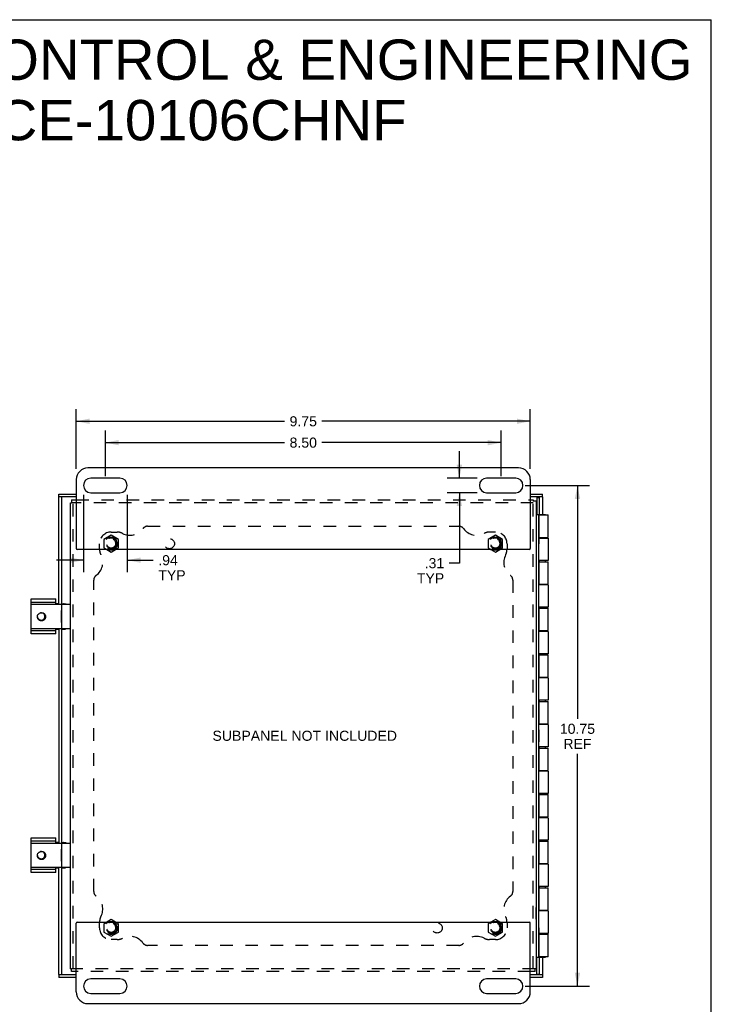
# Model space of a CAD drawing. Header units: inches. Extents: x 0 to 49, y 0 to 31.7.
# Tile 5 of 5: x 34.2 to 49, y 10.6 to 31.7. Entities that reach past the tile are written whole.
import ezdxf

# ---------------------------------------------------------------- set-up
doc = ezdxf.new("R2010")
doc.units = ezdxf.units.IN
doc.header["$LTSCALE"] = 2.697115
doc.header["$MEASUREMENT"] = 0
doc.linetypes.add('HIDDEN', pattern=[0.2, 0.1, -0.1])
doc.layers.get('0').update_dxf_attribs({"linetype": 'CONTINUOUS'})
for name, color, linetype in [('DEFAULT_2', 8, 'HIDDEN'), ('DIMENSIONS', 7, 'CONTINUOUS'), ('DOOR_ASSEMBLY', 7, 'CONTINUOUS'), ('SUBPANEL', 7, 'CONTINUOUS')]:
    doc.layers.add(name, color=color, linetype=linetype)
doc.styles.get("Standard").update_dxf_attribs({"font": 'arial.ttf'})
doc.dimstyles.new('DIMSTYLE_1', dxfattribs={"dimtxt": 0.216346, "dimasz": 0.288462, "dimexe": 0.09, "dimexo": 0.07, "dimgap": 0.0375, "dimtad": 0, "dimtih": 1, "dimtoh": 1, "dimzin": 4, "dimdsep": 46, "dimtxsty": 'Standard', "dimblk": '_FILLED', "dimblk1": '_FILLED', "dimblk2": '_FILLED', "dimcen": 0.09, "dimadec": 3, "dimazin": 1, "dimtfac": 1, "dimtdec": 3, "dimtofl": 0, "dimtmove": 0, "dimatfit": 3, "dimldrblk": '_FILLED', "dimfxl": 0, "dimtolj": 1, "dimtzin": 4, "dimarcsym": 0})

# ---------------------------------------------------------------- blocks, each defined once
blk = doc.blocks.new('_FILLED')
at = {"color": 0, "linetype": 'ByBlock'}
blk.add_solid([(0, 0), (-1, 0.2), (-1, -0.2)], dxfattribs=at)
blk = doc.blocks.new('*D5')
at = {"layer": 'DIMENSIONS', "color": 2, "linetype": 'Continuous'}
for p, q in [((36.026, 21.933), (36.026, 22.91)), ((44.526, 21.933), (44.526, 22.91)), ((36.026, 22.65), (39.874, 22.65)), ((44.526, 22.65), (40.678, 22.65))]:
    blk.add_line(p, q, dxfattribs=at)
at = {"layer": 'DIMENSIONS', "color": 2, "linetype": 'Continuous', "xscale": 0.2884615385, "yscale": 0.2884615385, "zscale": 0.2884615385, "rotation": 180}
blk.add_blockref('_FILLED', (36.026, 22.65), dxfattribs=at)
at = {"layer": 'DIMENSIONS', "color": 2, "linetype": 'Continuous', "xscale": 0.2884615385, "yscale": 0.2884615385, "zscale": 0.2884615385}
blk.add_blockref('_FILLED', (44.526, 22.65), dxfattribs=at)
at = {"layer": 'DIMENSIONS', "color": 2, "linetype": 'Continuous', "insert": (40.276, 22.759), "char_height": 0.2163, "width": 0.58791, "attachment_point": 2, "line_spacing_factor": 0.9}
blk.add_mtext('8.50', dxfattribs=at)
blk = doc.blocks.new('*D6')
at = {"layer": 'DIMENSIONS', "color": 2, "linetype": 'Continuous'}
for p, q in [((35.557, 21.529), (35.557, 19.868)), ((36.495, 21.529), (36.495, 19.868)), ((35.557, 20.127), (34.98, 20.127)), ((36.495, 20.127), (37.053, 20.127))]:
    blk.add_line(p, q, dxfattribs=at)
at = {"layer": 'DIMENSIONS', "color": 2, "linetype": 'Continuous', "xscale": 0.2884615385, "yscale": 0.2884615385, "zscale": 0.2884615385}
blk.add_blockref('_FILLED', (35.557, 20.127), dxfattribs=at)
at = {"layer": 'DIMENSIONS', "color": 2, "linetype": 'Continuous', "xscale": 0.2884615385, "yscale": 0.2884615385, "zscale": 0.2884615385, "rotation": 180}
blk.add_blockref('_FILLED', (36.495, 20.127), dxfattribs=at)
at = {"layer": 'DIMENSIONS', "color": 2, "linetype": 'Continuous', "insert": (37.162, 20.235), "char_height": 0.2163, "width": 0.58631, "attachment_point": 1, "line_spacing_factor": 0.9}
blk.add_mtext('.94\\PTYP', dxfattribs=at)
blk = doc.blocks.new('*D7')
at = {"layer": 'DIMENSIONS', "color": 2, "linetype": 'Continuous'}
for p, q in [((43.628, 21.887), (43.628, 22.464)), ((44.011, 21.887), (43.368, 21.887)), ((44.011, 21.575), (43.368, 21.575)), ((43.628, 21.575), (43.628, 20.063)), ((43.628, 20.063), (43.411, 20.063))]:
    blk.add_line(p, q, dxfattribs=at)
at = {"layer": 'DIMENSIONS', "color": 2, "linetype": 'Continuous', "xscale": 0.2884615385, "yscale": 0.2884615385, "zscale": 0.2884615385}
for p, rotation in [((43.628, 21.887), 270), ((43.628, 21.575), 90)]:
    blk.add_blockref('_FILLED', p, dxfattribs=dict(at, rotation=rotation))
at = {"layer": 'DIMENSIONS', "color": 2, "linetype": 'Continuous', "insert": (43.303, 20.171), "char_height": 0.2163, "width": 0.58631, "attachment_point": 3, "line_spacing_factor": 0.9}
blk.add_mtext('.31\\PTYP', dxfattribs=at)
blk = doc.blocks.new('*D8')
at = {"layer": 'DIMENSIONS', "color": 2, "linetype": 'Continuous'}
for p, q in [((35.401, 22.089), (35.401, 23.368)), ((45.151, 22.089), (45.151, 23.368)), ((35.401, 23.109), (39.874, 23.109)), ((45.151, 23.109), (40.678, 23.109))]:
    blk.add_line(p, q, dxfattribs=at)
at = {"layer": 'DIMENSIONS', "color": 2, "linetype": 'Continuous', "xscale": 0.2884615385, "yscale": 0.2884615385, "zscale": 0.2884615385, "rotation": 180}
blk.add_blockref('_FILLED', (35.401, 23.109), dxfattribs=at)
at = {"layer": 'DIMENSIONS', "color": 2, "linetype": 'Continuous', "xscale": 0.2884615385, "yscale": 0.2884615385, "zscale": 0.2884615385}
blk.add_blockref('_FILLED', (45.151, 23.109), dxfattribs=at)
at = {"layer": 'DIMENSIONS', "color": 2, "linetype": 'Continuous', "insert": (40.276, 23.217), "char_height": 0.2163, "width": 0.58791, "attachment_point": 2, "line_spacing_factor": 0.9}
blk.add_mtext('9.75', dxfattribs=at)
blk = doc.blocks.new('*D11')
at = {"layer": 'DIMENSIONS', "color": 2, "linetype": 'Continuous'}
for p, q in [((45.04, 21.731), (46.423, 21.731)), ((46.164, 21.731), (46.164, 16.723)), ((46.164, 10.981), (46.164, 15.966)), ((45.04, 10.981), (46.423, 10.981))]:
    blk.add_line(p, q, dxfattribs=at)
at = {"layer": 'DIMENSIONS', "color": 2, "linetype": 'Continuous', "xscale": 0.2884615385, "yscale": 0.2884615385, "zscale": 0.2884615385}
for p, rotation in [((46.164, 21.731), 90), ((46.164, 10.981), 270)]:
    blk.add_blockref('_FILLED', p, dxfattribs=dict(at, rotation=rotation))
at = {"layer": 'DIMENSIONS', "color": 2, "linetype": 'Continuous', "insert": (46.164, 16.615), "char_height": 0.2163, "width": 0.75601, "attachment_point": 2, "line_spacing_factor": 0.9}
blk.add_mtext('10.75\\PREF', dxfattribs=at)

msp = doc.modelspace()

# ---------------------------------------------------------------- linework, layer by layer
at = {"color": 7, "linetype": 'Continuous'}
for p, q in [((0, 31.731), (49.038, 31.731)), ((49.038, 0), (49.038, 31.731)), ((35.276, 21.359), (35.298, 21.359)), ((35.298, 21.419), (35.298, 21.359)), ((45.216, 21.419), (45.216, 21.397)), ((45.276, 21.397), (45.216, 21.397)), ((36.055, 20.356), (36.151, 20.301)), ((36.151, 20.301), (36.246, 20.356)), ((44.305, 20.356), (44.401, 20.301)), ((44.401, 20.301), (44.496, 20.356)), ((34.432, 18.544), (34.432, 19.294)), ((34.963, 19.179), (34.963, 19.294)), ((34.963, 19.219), (34.432, 19.219)), ((34.442, 19.179), (35.266, 19.179)), ((35.026, 19.19), (34.963, 19.19)), ((35.081, 18.791), (35.081, 19.047)), ((35.081, 19.047), (35.086, 19.047)), ((35.086, 19.19), (35.161, 19.19)), ((35.086, 19.169), (35.086, 18.669)), ((35.101, 19.19), (35.101, 19.179)), ((34.432, 18.619), (34.963, 18.619)), ((34.442, 18.659), (35.266, 18.659)), ((34.963, 18.544), (34.963, 18.659)), ((34.963, 18.647), (35.026, 18.647)), ((35.081, 18.791), (35.086, 18.791)), ((35.086, 18.647), (35.161, 18.647)), ((35.101, 18.659), (35.101, 18.647)), ((34.432, 13.419), (34.432, 14.169)), ((34.963, 14.054), (34.963, 14.169)), ((34.963, 14.094), (34.432, 14.094)), ((34.442, 14.054), (35.266, 14.054)), ((35.026, 14.065), (34.963, 14.065)), ((35.086, 14.065), (35.161, 14.065)), ((35.086, 14.044), (35.086, 13.544)), ((35.101, 14.065), (35.101, 14.054)), ((35.081, 13.666), (35.081, 13.922)), ((35.081, 13.922), (35.086, 13.922)), ((34.442, 13.534), (35.266, 13.534)), ((34.963, 13.419), (34.963, 13.534)), ((35.081, 13.666), (35.086, 13.666)), ((35.101, 13.534), (35.101, 13.522)), ((34.432, 13.494), (34.963, 13.494)), ((34.963, 13.522), (35.026, 13.522)), ((35.086, 13.522), (35.161, 13.522)), ((45.28, 12.672), (45.276, 12.672)), ((45.28, 12.416), (45.28, 12.672)), ((36.151, 12.411), (36.055, 12.356)), ((36.246, 12.356), (36.151, 12.411)), ((44.401, 12.411), (44.305, 12.356)), ((44.496, 12.356), (44.401, 12.411)), ((45.28, 12.416), (45.276, 12.416)), ((35.276, 11.354), (35.298, 11.354)), ((35.298, 11.294), (35.298, 11.354)), ((45.276, 11.354), (45.254, 11.354)), ((45.254, 11.294), (45.254, 11.354))]:
    msp.add_line(p, q, dxfattribs=at)
at = {"color": 3, "linetype": 'Continuous'}
for p, q in [((44.901, 22.106), (35.651, 22.106)), ((35.401, 21.856), (35.401, 20.376)), ((36.338, 21.887), (35.713, 21.887)), ((44.838, 21.887), (44.213, 21.887)), ((45.151, 21.856), (45.151, 20.376)), ((35.713, 21.575), (36.338, 21.575)), ((44.213, 21.575), (44.838, 21.575)), ((35.276, 11.354), (35.276, 21.359)), ((35.298, 21.419), (35.401, 21.419)), ((45.151, 21.419), (45.216, 21.419)), ((45.276, 21.397), (45.276, 11.354)), ((45.131, 20.356), (35.421, 20.356)), ((34.432, 19.294), (34.963, 19.294)), ((34.963, 18.544), (34.432, 18.544)), ((34.432, 14.169), (34.963, 14.169)), ((34.963, 13.419), (34.432, 13.419)), ((35.401, 10.856), (35.401, 12.336)), ((35.421, 12.356), (45.131, 12.356)), ((45.151, 10.856), (45.151, 12.336)), ((35.401, 11.294), (35.298, 11.294)), ((45.254, 11.294), (45.151, 11.294)), ((36.338, 11.137), (35.713, 11.137)), ((44.838, 11.137), (44.213, 11.137)), ((35.713, 10.825), (36.338, 10.825)), ((44.213, 10.825), (44.838, 10.825)), ((35.651, 10.606), (44.901, 10.606))]:
    msp.add_line(p, q, dxfattribs=at)
at = {"color": 7, "linetype": 'Continuous'}
for points in [[(35.154, 19.179), (35.151, 19.181), (35.146, 19.184), (35.141, 19.186), (35.135, 19.188), (35.129, 19.189), (35.124, 19.19)], [(34.693, 18.832), (34.684, 18.829), (34.675, 18.826), (34.666, 18.825), (34.657, 18.824), (34.648, 18.825), (34.639, 18.826), (34.631, 18.828), (34.622, 18.831), (34.614, 18.835), (34.607, 18.839), (34.599, 18.844), (34.593, 18.85), (34.587, 18.856), (34.582, 18.863), (34.577, 18.87), (34.573, 18.878), (34.57, 18.886), (34.568, 18.894), (34.567, 18.903), (34.566, 18.911), (34.566, 18.919), (34.567, 18.927), (34.569, 18.935), (34.572, 18.943), (34.575, 18.951), (34.579, 18.958), (34.584, 18.964), (34.589, 18.97), (34.595, 18.976), (34.601, 18.98), (34.608, 18.985), (34.615, 18.988)], [(34.566, 18.91), (34.567, 18.905), (34.569, 18.897), (34.572, 18.889), (34.576, 18.882), (34.58, 18.876), (34.585, 18.869), (34.59, 18.864), (34.596, 18.859), (34.602, 18.854), (34.609, 18.85), (34.615, 18.847), (34.623, 18.844), (34.63, 18.842), (34.637, 18.841), (34.645, 18.841)], [(34.619, 18.99), (34.626, 18.993), (34.633, 18.996), (34.641, 18.998), (34.649, 18.999), (34.657, 18.999), (34.665, 18.999), (34.673, 18.998), (34.681, 18.996), (34.688, 18.993), (34.696, 18.989), (34.703, 18.985), (34.71, 18.98), (34.716, 18.974), (34.721, 18.968), (34.726, 18.961), (34.731, 18.954), (34.734, 18.946), (34.737, 18.938), (34.739, 18.93), (34.74, 18.921), (34.741, 18.912), (34.74, 18.904), (34.739, 18.895), (34.737, 18.886), (34.734, 18.878), (34.73, 18.87), (34.726, 18.862), (34.72, 18.855), (34.714, 18.848), (34.708, 18.842), (34.7, 18.836), (34.693, 18.832)], [(34.645, 18.841), (34.653, 18.84), (34.66, 18.84), (34.668, 18.841), (34.675, 18.842), (34.679, 18.843)], [(35.124, 18.647), (35.129, 18.648), (35.135, 18.649), (35.141, 18.651), (35.146, 18.653), (35.151, 18.657), (35.154, 18.659)], [(35.154, 14.054), (35.151, 14.056), (35.146, 14.059), (35.141, 14.061), (35.135, 14.063), (35.129, 14.064), (35.124, 14.065)], [(34.693, 13.707), (34.684, 13.704), (34.675, 13.701), (34.666, 13.7), (34.657, 13.699), (34.648, 13.7), (34.639, 13.701), (34.631, 13.703), (34.622, 13.706), (34.614, 13.71), (34.607, 13.714), (34.599, 13.719), (34.593, 13.725), (34.587, 13.731), (34.582, 13.738), (34.577, 13.745), (34.573, 13.753), (34.57, 13.761), (34.568, 13.769), (34.567, 13.778), (34.566, 13.786), (34.566, 13.794), (34.567, 13.802), (34.569, 13.81), (34.572, 13.818), (34.575, 13.826), (34.579, 13.833), (34.584, 13.839), (34.589, 13.845), (34.595, 13.851), (34.601, 13.855), (34.608, 13.86), (34.615, 13.863)], [(34.566, 13.785), (34.567, 13.78), (34.569, 13.772), (34.572, 13.764), (34.576, 13.757), (34.58, 13.751), (34.585, 13.744), (34.59, 13.739), (34.596, 13.734), (34.602, 13.729), (34.609, 13.725), (34.615, 13.722), (34.623, 13.719), (34.63, 13.717), (34.637, 13.716), (34.645, 13.716)], [(34.619, 13.865), (34.626, 13.868), (34.633, 13.871), (34.641, 13.873), (34.649, 13.874), (34.657, 13.874), (34.665, 13.874), (34.673, 13.873), (34.681, 13.871), (34.688, 13.868), (34.696, 13.864), (34.703, 13.86), (34.71, 13.855), (34.716, 13.849), (34.721, 13.843), (34.726, 13.836), (34.731, 13.829), (34.734, 13.821), (34.737, 13.813), (34.739, 13.805), (34.74, 13.796), (34.741, 13.787), (34.74, 13.779), (34.739, 13.77), (34.737, 13.761), (34.734, 13.753), (34.73, 13.745), (34.726, 13.737), (34.72, 13.73), (34.714, 13.723), (34.708, 13.717), (34.7, 13.711), (34.693, 13.707)], [(34.645, 13.716), (34.653, 13.715), (34.66, 13.715), (34.668, 13.716), (34.675, 13.717), (34.679, 13.718)], [(35.124, 13.522), (35.129, 13.523), (35.135, 13.524), (35.141, 13.526), (35.146, 13.528), (35.151, 13.532), (35.154, 13.534)]]:
    msp.add_lwpolyline(points, dxfattribs=at)
at = {"color": 3, "linetype": 'Continuous'}
for points in [[(35.161, 19.19), (35.167, 19.189), (35.173, 19.188), (35.178, 19.186), (35.184, 19.184), (35.189, 19.181), (35.191, 19.179)], [(35.191, 18.659), (35.189, 18.657), (35.184, 18.653), (35.178, 18.651), (35.173, 18.649), (35.167, 18.648), (35.161, 18.647)], [(35.161, 14.065), (35.167, 14.064), (35.173, 14.063), (35.178, 14.061), (35.184, 14.059), (35.189, 14.056), (35.191, 14.054)], [(35.191, 13.534), (35.189, 13.532), (35.184, 13.528), (35.178, 13.526), (35.173, 13.524), (35.167, 13.523), (35.161, 13.522)]]:
    msp.add_lwpolyline(points, dxfattribs=at)
for centre, radius, start, end in [((35.651, 21.856), 0.25, 90, 180), ((44.901, 21.856), 0.25, 0, 90), ((35.713, 21.731), 0.156, 90, 270), ((36.338, 21.731), 0.156, 270, 90), ((44.213, 21.731), 0.156, 90, 270), ((44.838, 21.731), 0.156, 270, 90), ((35.421, 20.376), 0.02, 180, 270), ((45.131, 20.376), 0.02, 270, 360), ((35.421, 12.336), 0.02, 90, 180), ((45.131, 12.336), 0.02, 0, 90), ((35.713, 10.981), 0.156, 90, 270), ((36.338, 10.981), 0.156, 270, 90), ((44.213, 10.981), 0.156, 90, 270), ((44.838, 10.981), 0.156, 270, 90), ((35.651, 10.856), 0.25, 180, 270), ((44.901, 10.856), 0.25, 270, 360)]:
    msp.add_arc(centre, radius, start, end, dxfattribs=at)
at = {"color": 7, "linetype": 'Continuous'}
for centre, radius, start, end in [((34.442, 19.169), 0.01, 90, 180), ((35.096, 19.169), 0.01, 90, 180), ((35.266, 19.169), 0.01, 0, 90), ((34.651, 18.919), 0.078, 290.3623, 117.1429), ((34.442, 18.669), 0.01, 180, 270), ((35.096, 18.669), 0.01, 180, 270), ((35.266, 18.669), 0.01, 270, 360), ((34.442, 14.044), 0.01, 90, 180), ((35.096, 14.044), 0.01, 90, 180), ((35.266, 14.044), 0.01, 0, 90), ((34.651, 13.794), 0.078, 290.3623, 117.1429), ((34.442, 13.544), 0.01, 180, 270), ((35.096, 13.544), 0.01, 180, 270), ((35.266, 13.544), 0.01, 270, 360)]:
    msp.add_arc(centre, radius, start, end, dxfattribs=at)
at = {"layer": 'DEFAULT_2', "color": 8, "linetype": 'HIDDEN'}
for p, q in [((45.216, 21.359), (35.298, 21.359)), ((35.336, 11.354), (35.336, 21.359)), ((35.401, 21.419), (45.151, 21.419)), ((45.216, 11.354), (45.216, 21.397)), ((36.151, 20.661), (35.995, 20.571)), ((35.995, 20.571), (35.995, 20.391)), ((36.307, 20.571), (36.151, 20.661)), ((36.307, 20.391), (36.307, 20.571)), ((44.401, 20.661), (44.245, 20.571)), ((44.245, 20.571), (44.245, 20.391)), ((44.557, 20.571), (44.401, 20.661)), ((44.557, 20.391), (44.557, 20.571)), ((35.995, 20.391), (36.055, 20.356)), ((36.246, 20.356), (36.307, 20.391)), ((44.245, 20.391), (44.305, 20.356)), ((44.496, 20.356), (44.557, 20.391)), ((36.055, 12.356), (35.995, 12.321)), ((35.995, 12.321), (35.995, 12.141)), ((36.307, 12.321), (36.246, 12.356)), ((36.307, 12.141), (36.307, 12.321)), ((44.305, 12.356), (44.245, 12.321)), ((44.245, 12.321), (44.245, 12.141)), ((44.557, 12.321), (44.496, 12.356)), ((44.557, 12.141), (44.557, 12.321)), ((35.995, 12.141), (36.151, 12.051)), ((36.151, 12.051), (36.307, 12.141)), ((44.245, 12.141), (44.401, 12.051)), ((44.401, 12.051), (44.557, 12.141)), ((45.254, 11.354), (35.298, 11.354)), ((45.151, 11.294), (35.401, 11.294))]:
    msp.add_line(p, q, dxfattribs=at)
for centre, radius in [((36.151, 20.481), 0.14), ((36.151, 20.481), 0.105), ((36.151, 20.481), 0.095), ((44.401, 20.481), 0.14), ((44.401, 20.481), 0.105), ((44.401, 20.481), 0.095), ((36.151, 12.231), 0.14), ((36.151, 12.231), 0.105), ((36.151, 12.231), 0.095), ((44.401, 12.231), 0.14), ((44.401, 12.231), 0.105), ((44.401, 12.231), 0.095)]:
    msp.add_circle(centre, radius, dxfattribs=at)
at = {"layer": 'DOOR_ASSEMBLY', "color": 7, "linetype": 'Continuous'}
for p, q in [((35.026, 21.484), (35.026, 21.544)), ((35.401, 21.484), (35.026, 21.484)), ((35.086, 21.484), (35.086, 19.179)), ((45.411, 21.484), (45.151, 21.484)), ((45.291, 21.476), (45.351, 21.476)), ((45.351, 21.106), (45.351, 21.484)), ((45.411, 21.484), (45.411, 21.544)), ((45.276, 21.106), (45.351, 21.106)), ((45.336, 11.606), (45.336, 21.106)), ((45.344, 21.101), (45.336, 21.101)), ((45.351, 21.106), (45.351, 21.101)), ((45.352, 21.106), (45.475, 21.106)), ((45.352, 21.101), (45.352, 21.106)), ((45.475, 21.101), (45.475, 21.106)), ((45.34, 20.734), (45.336, 20.734)), ((45.34, 20.478), (45.34, 20.734)), ((45.34, 20.614), (45.344, 20.614)), ((45.351, 20.614), (45.351, 20.598)), ((45.352, 20.598), (45.352, 20.614)), ((45.475, 20.598), (45.475, 20.614)), ((45.34, 20.478), (45.336, 20.478)), ((45.336, 20.094), (45.344, 20.094)), ((45.351, 20.094), (45.351, 20.118)), ((45.352, 20.094), (45.352, 20.118)), ((45.475, 20.094), (45.475, 20.118)), ((45.336, 19.614), (45.344, 19.614)), ((45.351, 19.598), (45.351, 19.614)), ((45.352, 19.598), (45.352, 19.614)), ((45.475, 19.598), (45.475, 19.614)), ((45.336, 19.094), (45.344, 19.094)), ((45.351, 19.094), (45.351, 19.118)), ((45.352, 19.094), (45.352, 19.118)), ((45.475, 19.094), (45.475, 19.118)), ((35.086, 18.659), (35.086, 14.054)), ((45.336, 18.614), (45.344, 18.614)), ((45.351, 18.598), (45.351, 18.614)), ((45.352, 18.598), (45.352, 18.614)), ((45.475, 18.598), (45.475, 18.614)), ((45.336, 18.094), (45.344, 18.094)), ((45.351, 18.094), (45.351, 18.118)), ((45.352, 18.094), (45.352, 18.118)), ((45.475, 18.094), (45.475, 18.118)), ((45.336, 17.614), (45.344, 17.614)), ((45.351, 17.598), (45.351, 17.614)), ((45.352, 17.598), (45.352, 17.614)), ((45.475, 17.598), (45.475, 17.614)), ((45.336, 17.094), (45.344, 17.094)), ((45.351, 17.094), (45.351, 17.118)), ((45.352, 17.094), (45.352, 17.118)), ((45.475, 17.094), (45.475, 17.118)), ((45.336, 16.614), (45.344, 16.614)), ((45.351, 16.598), (45.351, 16.614)), ((45.352, 16.598), (45.352, 16.614)), ((45.475, 16.598), (45.475, 16.614)), ((45.34, 16.484), (45.336, 16.484)), ((45.34, 16.228), (45.34, 16.484)), ((45.34, 16.228), (45.336, 16.228)), ((45.336, 16.094), (45.344, 16.094)), ((45.351, 16.094), (45.351, 16.118)), ((45.352, 16.094), (45.352, 16.118)), ((45.475, 16.094), (45.475, 16.118)), ((45.336, 15.614), (45.344, 15.614)), ((45.351, 15.598), (45.351, 15.614)), ((45.352, 15.598), (45.352, 15.614)), ((45.475, 15.598), (45.475, 15.614)), ((45.336, 15.094), (45.344, 15.094)), ((45.351, 15.094), (45.351, 15.118)), ((45.352, 15.094), (45.352, 15.118)), ((45.475, 15.094), (45.475, 15.118)), ((45.336, 14.614), (45.344, 14.614)), ((45.351, 14.598), (45.351, 14.614)), ((45.352, 14.598), (45.352, 14.614)), ((45.475, 14.598), (45.475, 14.614)), ((45.336, 14.094), (45.344, 14.094)), ((45.351, 14.094), (45.351, 14.118)), ((45.352, 14.094), (45.352, 14.118)), ((45.475, 14.094), (45.475, 14.118)), ((35.086, 13.534), (35.086, 11.229)), ((45.336, 13.614), (45.344, 13.614)), ((45.351, 13.598), (45.351, 13.614)), ((45.352, 13.598), (45.352, 13.614)), ((45.475, 13.598), (45.475, 13.614)), ((45.351, 13.094), (45.351, 13.118)), ((45.352, 13.094), (45.352, 13.118)), ((45.475, 13.094), (45.475, 13.118)), ((45.336, 13.094), (45.344, 13.094)), ((45.336, 12.614), (45.344, 12.614)), ((45.351, 12.598), (45.351, 12.614)), ((45.352, 12.598), (45.352, 12.614)), ((45.475, 12.598), (45.475, 12.614)), ((45.34, 12.234), (45.336, 12.234)), ((45.34, 11.978), (45.34, 12.234)), ((45.34, 12.094), (45.344, 12.094)), ((45.351, 12.114), (45.351, 12.094)), ((45.352, 12.094), (45.352, 12.114)), ((45.475, 12.094), (45.475, 12.114)), ((45.34, 11.978), (45.336, 11.978)), ((45.276, 11.606), (45.351, 11.606)), ((45.336, 11.611), (45.344, 11.611)), ((45.351, 11.611), (45.351, 11.606)), ((45.351, 11.229), (45.351, 11.606)), ((45.352, 11.606), (45.352, 11.611)), ((45.352, 11.606), (45.475, 11.606)), ((45.475, 11.606), (45.475, 11.611)), ((35.026, 11.229), (35.026, 11.169)), ((35.026, 11.229), (35.401, 11.229)), ((45.151, 11.229), (45.411, 11.229)), ((45.291, 11.236), (45.351, 11.236)), ((45.411, 11.229), (45.411, 11.169))]:
    msp.add_line(p, q, dxfattribs=at)
at = {"layer": 'DOOR_ASSEMBLY', "color": 3, "linetype": 'Continuous'}
for p, q in [((35.026, 21.544), (35.401, 21.544)), ((35.026, 19.179), (35.026, 21.484)), ((45.151, 21.544), (45.411, 21.544)), ((45.291, 21.476), (45.291, 21.106)), ((45.411, 21.484), (45.411, 21.106)), ((45.344, 21.101), (45.536, 21.101)), ((45.344, 20.614), (45.344, 21.101)), ((45.536, 20.614), (45.536, 21.101)), ((45.34, 20.598), (45.536, 20.598)), ((45.344, 20.614), (45.536, 20.614)), ((45.536, 20.598), (45.536, 20.118)), ((45.536, 20.118), (45.336, 20.118)), ((45.344, 20.094), (45.536, 20.094)), ((45.344, 19.614), (45.344, 20.094)), ((45.536, 19.614), (45.536, 20.094)), ((45.536, 19.598), (45.336, 19.598)), ((45.344, 19.614), (45.536, 19.614)), ((45.536, 19.598), (45.536, 19.118)), ((45.536, 19.118), (45.336, 19.118)), ((45.344, 19.094), (45.536, 19.094)), ((45.344, 18.614), (45.344, 19.094)), ((45.536, 18.614), (45.536, 19.094)), ((35.026, 18.659), (35.026, 14.054)), ((45.344, 18.614), (45.536, 18.614)), ((45.536, 18.598), (45.336, 18.598)), ((45.536, 18.598), (45.536, 18.118)), ((45.536, 18.118), (45.336, 18.118)), ((45.344, 18.094), (45.536, 18.094)), ((45.344, 17.614), (45.344, 18.094)), ((45.536, 17.614), (45.536, 18.094)), ((45.536, 17.598), (45.336, 17.598)), ((45.344, 17.614), (45.536, 17.614)), ((45.536, 17.598), (45.536, 17.118)), ((45.536, 17.118), (45.336, 17.118)), ((45.344, 17.094), (45.536, 17.094)), ((45.344, 16.614), (45.344, 17.094)), ((45.536, 16.614), (45.536, 17.094)), ((45.536, 16.598), (45.336, 16.598)), ((45.344, 16.614), (45.536, 16.614)), ((45.536, 16.598), (45.536, 16.118)), ((45.536, 16.118), (45.336, 16.118)), ((45.344, 16.094), (45.536, 16.094)), ((45.344, 15.614), (45.344, 16.094)), ((45.536, 15.614), (45.536, 16.094)), ((45.536, 15.598), (45.336, 15.598)), ((45.344, 15.614), (45.536, 15.614)), ((45.536, 15.598), (45.536, 15.118)), ((45.536, 15.118), (45.336, 15.118)), ((45.344, 15.094), (45.536, 15.094)), ((45.344, 14.614), (45.344, 15.094)), ((45.536, 14.614), (45.536, 15.094)), ((45.536, 14.598), (45.336, 14.598)), ((45.344, 14.614), (45.536, 14.614)), ((45.536, 14.598), (45.536, 14.118)), ((45.536, 14.118), (45.336, 14.118)), ((45.344, 14.094), (45.536, 14.094)), ((45.344, 13.614), (45.344, 14.094)), ((45.536, 13.614), (45.536, 14.094)), ((35.026, 11.229), (35.026, 13.534)), ((45.536, 13.598), (45.336, 13.598)), ((45.344, 13.614), (45.536, 13.614)), ((45.536, 13.598), (45.536, 13.118)), ((45.536, 13.118), (45.336, 13.118)), ((45.344, 13.094), (45.536, 13.094)), ((45.344, 12.614), (45.344, 13.094)), ((45.536, 12.614), (45.536, 13.094)), ((45.536, 12.598), (45.336, 12.598)), ((45.344, 12.614), (45.536, 12.614)), ((45.536, 12.598), (45.536, 12.114)), ((45.536, 12.114), (45.34, 12.114)), ((45.344, 12.094), (45.536, 12.094)), ((45.344, 11.611), (45.344, 12.094)), ((45.536, 11.611), (45.536, 12.094)), ((45.291, 11.236), (45.291, 11.606)), ((45.536, 11.611), (45.344, 11.611)), ((45.411, 11.606), (45.411, 11.229)), ((35.401, 11.169), (35.026, 11.169)), ((45.411, 11.169), (45.151, 11.169))]:
    msp.add_line(p, q, dxfattribs=at)
at = {"layer": 'SUBPANEL', "color": 8, "linetype": 'HIDDEN'}
for p, q in [((36.151, 20.731), (36.276, 20.731)), ((36.934, 20.856), (43.618, 20.856)), ((44.401, 20.731), (44.276, 20.731)), ((35.901, 20.356), (35.901, 20.481)), ((44.651, 20.481), (44.651, 20.356)), ((35.776, 13.014), (35.776, 19.698)), ((44.776, 19.698), (44.776, 13.014)), ((35.901, 12.231), (35.901, 12.356)), ((44.651, 12.356), (44.651, 12.231)), ((36.276, 11.981), (36.151, 11.981)), ((43.618, 11.856), (36.934, 11.856)), ((44.401, 11.981), (44.276, 11.981))]:
    msp.add_line(p, q, dxfattribs=at)
for centre, radius in [((36.151, 20.481), 0.125), ((37.401, 20.481), 0.109), ((44.401, 20.481), 0.125), ((36.151, 12.231), 0.125), ((43.151, 12.231), 0.109), ((44.401, 12.231), 0.125)]:
    msp.add_circle(centre, radius, dxfattribs=at)
for centre, radius, start, end in [((36.151, 20.481), 0.25, 90, 180), ((36.276, 20.481), 0.25, 62.1089, 90), ((36.554, 21.006), 0.344, 242.1089, 324.1013), ((36.934, 20.731), 0.125, 90, 144.1013), ((43.618, 20.731), 0.125, 35.8987, 90), ((43.998, 21.006), 0.344, 215.8987, 297.8911), ((44.276, 20.481), 0.25, 90, 117.8911), ((44.401, 20.481), 0.25, 0, 90), ((36.151, 20.356), 0.25, 180, 207.8911), ((44.401, 20.356), 0.25, 332.1089, 360), ((35.626, 20.078), 0.344, 305.8987, 27.8911), ((44.926, 20.078), 0.344, 152.1089, 234.1013), ((35.901, 19.698), 0.125, 125.8987, 180), ((44.651, 19.698), 0.125, 0, 54.1013), ((35.901, 13.014), 0.125, 180, 234.1013), ((35.626, 12.634), 0.344, 332.1089, 54.1013), ((44.926, 12.634), 0.344, 125.8987, 207.8911), ((44.651, 13.014), 0.125, 305.8987, 360), ((36.151, 12.356), 0.25, 152.1089, 180), ((44.401, 12.356), 0.25, 0, 27.8911), ((36.151, 12.231), 0.25, 180, 270), ((36.554, 11.706), 0.344, 35.8987, 117.8911), ((43.998, 11.706), 0.344, 62.1089, 144.1013), ((44.401, 12.231), 0.25, 270, 360), ((36.276, 12.231), 0.25, 270, 297.8911), ((36.934, 11.981), 0.125, 215.8987, 270), ((43.618, 11.981), 0.125, 270, 324.1013), ((44.276, 12.231), 0.25, 242.1089, 270)]:
    msp.add_arc(centre, radius, start, end, dxfattribs=at)

# ---------------------------------------------------------------- texts
at = {"layer": 'DIMENSIONS', "color": 2, "linetype": 'Continuous', "attachment_point": 2, "line_spacing_factor": 0.9}
for s, insert, char_height, width in [('SAGINAW CONTROL & ENGINEERING\\PSCE-10106CHNF', (37.689, 31.305), 0.86538, 21.85659), ('SUBPANEL NOT INCLUDED', (40.307, 16.465), 0.21635, 3.95616)]:
    msp.add_mtext(s, dxfattribs=dict(at, insert=insert, char_height=char_height, width=width))

# ---------------------------------------------------------------- dimensions: what is measured, and where the dimension line sits
at = {"layer": 'DIMENSIONS', "color": 2, "linetype": 'Continuous'}
for base, p1, p2, picture, middle in [((35.401, 23.109), (45.151, 22.019), (35.401, 22.019), '*D8', (40.276, 23.108)), ((36.026, 22.65), (44.526, 21.863), (36.026, 21.863), '*D5', (40.275, 22.649))]:
    dim = msp.add_linear_dim(base=base, p1=p1, p2=p2, angle=180, dimstyle='DIMSTYLE_1', dxfattribs=at)
    dim.commit()
    dim.dimension.update_dxf_attribs({"geometry": picture, "text_midpoint": middle, "dimtype": 160})
for base, p1, p2, text, picture, middle in [((43.628, 21.575), (44.081, 21.887), (44.081, 21.575), '<>\\PTYP', '*D7', (43.01, 19.9)), ((46.164, 10.981), (44.97, 21.731), (44.97, 10.981), '<>\\PREF', '*D11', (46.164, 16.344))]:
    dim = msp.add_linear_dim(base=base, p1=p1, p2=p2, angle=270, text=text, dimstyle='DIMSTYLE_1', dxfattribs=at)
    dim.commit()
    dim.dimension.update_dxf_attribs({"geometry": picture, "text_midpoint": middle, "dimtype": 160})
dim = msp.add_linear_dim(base=(36.495, 20.127), p1=(35.557, 21.599), p2=(36.495, 21.599), text='<>\\PTYP', dimstyle='DIMSTYLE_1', dxfattribs=at)
dim.commit()
dim.dimension.update_dxf_attribs({"geometry": '*D6', "text_midpoint": (37.455, 19.965), "dimtype": 160})

doc.saveas('drawing.dxf')
